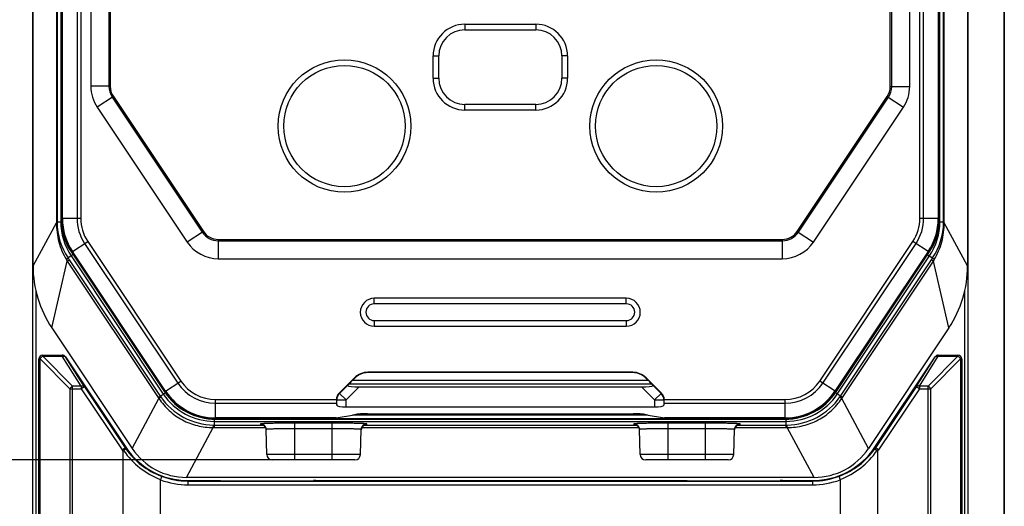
# Model space of a CAD drawing. Header units: millimetres. Extents: x 41 to 356, y 46 to 372.
# Tile 6 of 22: x 69 to 122, y 193 to 219. Entities that reach past the tile are written whole.
import ezdxf
from ezdxf.enums import TextEntityAlignment as Align

# ---------------------------------------------------------------- set-up
doc = ezdxf.new("R2010")
doc.units = ezdxf.units.MM
doc.header["$LTSCALE"] = 23.1
doc.layers.get('0').update_dxf_attribs({"linetype": 'CONTINUOUS'})
doc.layers.add('00_COMPONENTS', color=7, linetype='CONTINUOUS')
doc.layers.add('51__DRAFT_DIMS', color=7, linetype='CONTINUOUS')
doc.styles.get("Standard").update_dxf_attribs({"font": 'simfang.ttf'})
doc.dimstyles.new('DIMSTYLE_1', dxfattribs={"dimtxt": 3, "dimasz": 3, "dimexe": 2.5, "dimexo": 0.5, "dimgap": 0.75, "dimtad": 1, "dimdsep": 46, "dimtxsty": 'STANDARD', "dimblk": '_FILLED', "dimblk1": '_FILLED', "dimblk2": '_FILLED', "dimcen": 0.09, "dimclrt": 3, "dimazin": 2, "dimtp": 0.3, "dimtm": 0.3, "dimtfac": 1, "dimtofl": 0, "dimtmove": 0, "dimatfit": 3, "dimldrblk": '_FILLED', "dimfxl": 1, "dimtolj": 1, "dimarcsym": 0})
doc.dimstyles.new('DIMSTYLE_2', dxfattribs={"dimtxt": 3, "dimasz": 3, "dimexe": 2.5, "dimexo": 0.5, "dimgap": 0.75, "dimtad": 1, "dimdec": 1, "dimdsep": 46, "dimtxsty": 'STANDARD', "dimblk": '_FILLED', "dimblk1": '_FILLED', "dimblk2": '_FILLED', "dimcen": 0.09, "dimclrt": 3, "dimazin": 2, "dimtp": 0.3, "dimtm": 0.3, "dimtfac": 1, "dimtdec": 1, "dimtofl": 0, "dimtmove": 0, "dimatfit": 3, "dimldrblk": '_FILLED', "dimfxl": 1, "dimtolj": 1, "dimarcsym": 0})

# ---------------------------------------------------------------- blocks, each defined once
blk = doc.blocks.new('_FILLED')
at = {"color": 0, "linetype": 'ByBlock'}
blk.add_solid([(0, 0), (-1, 0.167), (-1, -0.167)], dxfattribs=at)
blk = doc.blocks.new('*D2')
at = {"layer": '51__DRAFT_DIMS', "color": 4, "transparency": 16777216}
for p, q in [((71.282, 256.885), (50.342, 256.885)), ((52.842, 256.885), (52.842, 212.885)), ((52.842, 168.885), (52.842, 212.885)), ((71.282, 168.885), (50.342, 168.885))]:
    blk.add_line(p, q, dxfattribs=at)
at = {"layer": '51__DRAFT_DIMS', "color": 4, "transparency": 16777216, "xscale": 3, "yscale": 3, "zscale": 3}
for p, rotation in [((52.842, 256.885), 90), ((52.842, 168.885), 270)]:
    blk.add_blockref('_FILLED', p, dxfattribs=dict(at, rotation=rotation))
at = {"layer": '51__DRAFT_DIMS', "color": 3, "transparency": 16777216}
blk.add_text('88', height=3, rotation=90, dxfattribs=at).set_placement((52.092, 212.885), align=Align.CENTER)
blk = doc.blocks.new('*D5')
at = {"layer": '51__DRAFT_DIMS', "color": 4, "transparency": 16777216}
for p, q in [((71.282, 256.885), (42.773, 256.885)), ((45.273, 256.885), (45.273, 200.751)), ((45.273, 144.618), (45.273, 200.751)), ((101.872, 144.618), (42.773, 144.618))]:
    blk.add_line(p, q, dxfattribs=at)
at = {"layer": '51__DRAFT_DIMS', "color": 4, "transparency": 16777216, "xscale": 3, "yscale": 3, "zscale": 3}
for p, rotation in [((45.273, 256.885), 90), ((45.273, 144.618), 270)]:
    blk.add_blockref('_FILLED', p, dxfattribs=dict(at, rotation=rotation))
at = {"layer": '51__DRAFT_DIMS', "color": 3, "transparency": 16777216}
blk.add_text('112.3', height=3, rotation=90, dxfattribs=at).set_placement((44.523, 200.751), align=Align.CENTER)
blk = doc.blocks.new('*D12')
at = {"layer": '51__DRAFT_DIMS', "color": 4, "transparency": 16777216}
for p, q in [((73.273, 229.485), (58.492, 229.485)), ((60.992, 229.485), (60.992, 212.535)), ((60.992, 195.585), (60.992, 212.535)), ((83.122, 195.585), (58.492, 195.585))]:
    blk.add_line(p, q, dxfattribs=at)
at = {"layer": '51__DRAFT_DIMS', "color": 4, "transparency": 16777216, "xscale": 3, "yscale": 3, "zscale": 3}
for p, rotation in [((60.992, 229.485), 90), ((60.992, 195.585), 270)]:
    blk.add_blockref('_FILLED', p, dxfattribs=dict(at, rotation=rotation))
at = {"layer": '51__DRAFT_DIMS', "color": 3, "transparency": 16777216}
blk.add_text('33.9', height=3, rotation=90, dxfattribs=at).set_placement((60.242, 212.535), align=Align.CENTER)

msp = doc.modelspace()

# ---------------------------------------------------------------- linework, layer by layer
at = {"layer": '00_COMPONENTS', "color": 4}
for p, q in [((69.563, 251.608), (69.563, 174.161)), ((119.681, 174.161), (119.681, 251.608)), ((70.844, 245.525), (70.844, 208.354)), ((70.875, 245.525), (70.875, 208.354)), ((71.076, 245.525), (71.076, 208.354)), ((71.113, 208.543), (71.113, 245.525)), ((71.159, 208.543), (71.159, 245.525)), ((71.944, 245.525), (71.944, 208.543)), ((72.141, 245.525), (72.141, 208.543)), ((73.648, 245.508), (73.648, 215.63)), ((73.722, 245.508), (73.722, 215.63)), ((115.515, 215.606), (115.515, 245.532)), ((115.589, 215.606), (115.589, 245.532)), ((117.103, 208.543), (117.103, 245.525)), ((117.3, 208.543), (117.3, 245.525)), ((118.084, 245.525), (118.084, 208.543)), ((118.131, 245.525), (118.131, 208.543)), ((118.168, 208.354), (118.168, 245.525)), ((118.369, 208.354), (118.369, 245.525)), ((118.4, 208.354), (118.4, 245.525)), ((92.722, 218.945), (92.722, 218.645)), ((96.522, 218.945), (96.522, 218.645)), ((91.022, 217.245), (91.322, 217.245)), ((98.222, 217.245), (97.922, 217.245)), ((91.022, 216.045), (91.322, 216.045)), ((98.222, 216.045), (97.922, 216.045)), ((73.722, 215.63), (72.683, 215.63)), ((115.515, 215.606), (116.553, 215.606)), ((73.891, 215.073), (73.027, 214.497)), ((73.829, 215.032), (78.653, 207.799)), ((73.891, 215.073), (78.715, 207.84)), ((110.529, 207.84), (115.353, 215.073)), ((110.591, 207.799), (115.415, 215.032)), ((115.353, 215.073), (116.217, 214.497)), ((92.722, 214.345), (92.722, 214.645)), ((96.522, 214.345), (96.522, 214.645)), ((71.089, 208.543), (72.141, 208.543)), ((117.103, 208.543), (118.154, 208.543)), ((69.587, 205.991), (70.844, 208.303)), ((70.844, 208.354), (71.095, 208.354)), ((78.715, 207.84), (77.851, 207.264)), ((110.529, 207.84), (111.393, 207.264)), ((118.149, 208.354), (118.4, 208.354)), ((119.657, 205.991), (118.4, 208.303)), ((71.641, 206.721), (72.516, 207.305)), ((72.516, 207.305), (77.51, 199.817)), ((79.514, 207.412), (79.514, 206.373)), ((79.514, 207.412), (109.729, 207.412)), ((79.514, 207.337), (109.729, 207.337)), ((109.729, 207.412), (109.729, 206.373)), ((111.734, 199.817), (116.728, 207.305)), ((117.603, 206.721), (116.728, 207.305)), ((72.352, 207.196), (77.346, 199.707)), ((111.898, 199.707), (116.892, 207.196)), ((70.595, 202.662), (71.423, 206.25)), ((71.423, 206.25), (71.529, 206.321)), ((71.423, 206.25), (76.298, 198.941)), ((71.728, 206.591), (71.465, 206.415)), ((71.465, 206.415), (71.529, 206.321)), ((71.529, 206.321), (76.403, 199.011)), ((71.63, 206.525), (76.568, 199.121)), ((76.655, 199.246), (71.661, 206.734)), ((76.693, 199.272), (71.699, 206.76)), ((117.545, 206.76), (112.551, 199.272)), ((117.583, 206.734), (112.589, 199.246)), ((112.676, 199.121), (117.614, 206.525)), ((112.84, 199.011), (117.715, 206.321)), ((112.946, 198.941), (117.821, 206.25)), ((117.516, 206.591), (117.778, 206.415)), ((117.715, 206.321), (117.778, 206.415)), ((117.821, 206.25), (117.715, 206.321)), ((118.649, 202.662), (117.821, 206.25)), ((69.731, 204.687), (69.731, 174.161)), ((119.513, 174.161), (119.513, 204.687)), ((87.872, 203.955), (87.872, 204.255)), ((101.372, 203.955), (101.372, 204.255)), ((101.372, 203.955), (87.872, 203.955)), ((87.872, 203.055), (87.872, 202.755)), ((87.872, 203.055), (101.372, 203.055)), ((101.372, 203.055), (101.372, 202.755)), ((69.905, 201.002), (69.963, 201.002)), ((69.963, 174.194), (69.963, 201.002)), ((71.563, 199.402), (69.963, 201.002)), ((70.105, 201.143), (70.105, 201.202)), ((71.705, 199.543), (70.105, 201.143)), ((70.105, 201.143), (71.157, 201.143)), ((71.157, 201.202), (71.157, 201.143)), ((72.174, 199.543), (71.157, 201.143)), ((71.324, 201.113), (71.324, 201.113)), ((72.34, 199.513), (71.324, 201.113)), ((116.903, 199.513), (117.92, 201.113)), ((117.07, 199.543), (118.087, 201.143)), ((117.539, 199.543), (119.139, 201.143)), ((117.681, 199.402), (119.281, 201.002)), ((117.92, 201.113), (117.92, 201.113)), ((118.087, 201.143), (118.087, 201.202)), ((118.087, 201.143), (119.139, 201.143)), ((119.139, 201.202), (119.139, 201.143)), ((119.281, 201.002), (119.339, 201.002)), ((119.281, 201.002), (119.281, 174.194)), ((86.816, 199.994), (86.823, 199.976)), ((87.522, 200.287), (87.53, 200.269)), ((101.721, 200.287), (101.714, 200.269)), ((102.428, 199.994), (102.421, 199.976)), ((71.563, 199.402), (71.563, 174.678)), ((71.563, 199.402), (72.174, 199.402)), ((71.705, 174.678), (71.705, 199.543)), ((72.174, 199.543), (71.705, 199.543)), ((72.174, 199.543), (72.174, 199.402)), ((72.34, 199.513), (72.174, 199.402)), ((72.174, 199.402), (74.356, 196.13)), ((72.34, 199.513), (74.523, 196.241)), ((76.635, 199.233), (77.51, 199.817)), ((86.006, 199.156), (86.47, 199.621)), ((86.359, 198.803), (87.058, 199.502)), ((86.52, 199.672), (102.724, 199.672)), ((86.718, 199.871), (102.526, 199.871)), ((102.186, 199.502), (102.885, 198.803)), ((102.774, 199.621), (103.238, 199.156)), ((112.609, 199.233), (111.734, 199.817)), ((116.903, 199.513), (114.721, 196.241)), ((117.07, 199.402), (114.887, 196.13)), ((117.07, 199.402), (116.903, 199.513)), ((117.539, 199.543), (117.07, 199.543)), ((117.07, 199.543), (117.07, 199.402)), ((117.07, 199.402), (117.681, 199.402)), ((117.539, 174.678), (117.539, 199.543)), ((117.681, 174.678), (117.681, 199.402)), ((74.9, 196.207), (76.334, 198.887)), ((76.298, 198.941), (76.667, 199.187)), ((85.986, 199.165), (86.006, 199.156)), ((86.359, 198.803), (86.006, 199.156)), ((103.238, 199.156), (102.885, 198.803)), ((103.258, 199.165), (103.238, 199.156)), ((112.946, 198.941), (112.577, 199.187)), ((114.344, 196.207), (112.91, 198.887)), ((79.366, 197.772), (79.366, 198.824)), ((79.366, 198.824), (85.839, 198.824)), ((79.366, 198.627), (85.844, 198.627)), ((85.839, 198.811), (85.859, 198.803)), ((85.859, 198.521), (85.859, 198.803)), ((85.859, 198.803), (86.359, 198.803)), ((86.359, 198.435), (86.359, 198.803)), ((102.885, 198.803), (103.385, 198.803)), ((102.885, 198.803), (102.885, 198.435)), ((103.405, 198.811), (103.385, 198.803)), ((103.385, 198.803), (103.385, 198.521)), ((103.4, 198.627), (109.878, 198.627)), ((103.405, 198.824), (109.878, 198.824)), ((109.878, 197.772), (109.878, 198.824)), ((85.832, 197.842), (79.366, 197.842)), ((102.542, 197.995), (86.702, 197.995)), ((109.878, 197.842), (103.412, 197.842)), ((77.811, 194.65), (79.246, 197.329)), ((79.31, 197.329), (79.31, 197.773)), ((79.31, 197.654), (109.934, 197.654)), ((79.31, 197.456), (81.906, 197.456)), ((79.31, 197.329), (82.043, 197.329)), ((109.878, 197.795), (79.366, 197.795)), ((81.779, 197.511), (81.78, 197.485)), ((83.622, 195.585), (83.622, 197.559)), ((85.622, 197.559), (83.622, 197.559)), ((85.622, 195.585), (85.622, 197.559)), ((87.201, 197.329), (102.043, 197.329)), ((87.338, 197.456), (101.906, 197.456)), ((87.379, 197.471), (87.38, 197.471)), ((87.464, 197.485), (87.465, 197.511)), ((101.779, 197.511), (101.78, 197.485)), ((105.622, 197.559), (103.622, 197.559)), ((103.622, 195.585), (103.622, 197.559)), ((105.622, 195.585), (105.622, 197.559)), ((107.201, 197.329), (109.934, 197.329)), ((107.338, 197.456), (109.934, 197.456)), ((107.379, 197.471), (107.38, 197.471)), ((107.464, 197.485), (107.465, 197.511)), ((109.934, 197.329), (109.934, 197.773)), ((111.432, 194.65), (109.998, 197.329)), ((85.622, 197.26), (83.622, 197.26)), ((105.622, 197.26), (103.622, 197.26)), ((74.356, 196.13), (74.558, 196.264)), ((114.887, 196.13), (114.686, 196.264)), ((85.622, 195.885), (83.622, 195.885)), ((105.622, 195.885), (103.622, 195.885)), ((77.89, 194.482), (77.89, 194.255)), ((77.89, 194.455), (111.354, 194.455)), ((77.89, 194.255), (111.354, 194.255)), ((79.505, 194.482), (79.502, 194.482)), ((79.633, 194.478), (79.634, 194.478)), ((80.605, 194.474), (80.606, 194.474)), ((83.638, 194.474), (83.638, 194.474)), ((84.61, 194.478), (84.611, 194.478)), ((84.742, 194.482), (84.738, 194.482)), ((104.505, 194.482), (104.502, 194.482)), ((104.633, 194.478), (104.634, 194.478)), ((105.605, 194.474), (105.606, 194.474)), ((108.638, 194.474), (108.638, 194.474)), ((109.61, 194.478), (109.611, 194.478)), ((109.742, 194.482), (109.738, 194.482)), ((111.354, 194.482), (111.354, 194.255))]:
    msp.add_line(p, q, dxfattribs=at)
at = {"layer": '00_COMPONENTS', "color": 7}
for p, q in [((69.587, 205.991), (69.587, 251.429)), ((119.657, 251.429), (119.657, 205.991)), ((121.604, 250.794), (121.604, 174.975)), ((121.618, 174.975), (121.618, 250.794)), ((121.622, 250.885), (121.622, 174.885)), ((71.089, 245.525), (71.089, 208.543)), ((71.156, 208.543), (71.156, 245.525)), ((72.683, 245.508), (72.683, 215.63)), ((116.553, 215.606), (116.553, 245.532)), ((118.087, 245.525), (118.087, 208.543)), ((118.155, 208.543), (118.155, 245.525)), ((92.722, 218.945), (96.522, 218.945)), ((92.722, 218.645), (96.522, 218.645)), ((91.022, 216.045), (91.022, 217.245)), ((91.322, 216.045), (91.322, 217.245)), ((97.922, 217.245), (97.922, 216.045)), ((98.222, 217.245), (98.222, 216.045)), ((73.027, 214.497), (77.851, 207.264)), ((96.522, 214.645), (92.722, 214.645)), ((96.522, 214.345), (92.722, 214.345)), ((111.393, 207.264), (116.217, 214.497)), ((71.641, 206.721), (76.635, 199.233)), ((76.691, 199.27), (71.697, 206.759)), ((79.514, 206.373), (109.729, 206.373)), ((117.547, 206.759), (112.553, 199.27)), ((112.609, 199.233), (117.603, 206.721)), ((101.372, 204.255), (87.872, 204.255)), ((70.595, 202.662), (74.9, 196.207)), ((87.872, 202.755), (101.372, 202.755)), ((118.649, 202.662), (114.344, 196.207)), ((69.905, 174.194), (69.905, 201.002)), ((70.105, 201.202), (71.157, 201.202)), ((71.324, 201.113), (74.558, 196.264)), ((114.686, 196.264), (117.92, 201.113)), ((118.087, 201.202), (119.139, 201.202)), ((119.339, 201.002), (119.339, 174.194)), ((86.816, 199.994), (85.986, 199.165)), ((86.613, 199.766), (86.823, 199.976)), ((101.721, 200.287), (87.522, 200.287)), ((101.714, 200.269), (87.53, 200.269)), ((102.631, 199.766), (102.421, 199.976)), ((103.258, 199.165), (102.428, 199.994)), ((87.058, 199.502), (102.186, 199.502)), ((85.844, 198.627), (85.859, 198.521)), ((86.359, 198.435), (102.885, 198.435)), ((103.4, 198.627), (103.385, 198.521)), ((85.797, 197.839), (79.366, 197.839)), ((85.832, 197.842), (86.804, 198.013)), ((87.511, 198.065), (101.733, 198.065)), ((102.44, 198.013), (103.412, 197.842)), ((109.878, 197.839), (103.447, 197.839)), ((79.366, 197.772), (109.878, 197.772)), ((82.114, 195.877), (82.079, 197.219)), ((82.079, 197.207), (82.08, 197.193)), ((87.13, 195.877), (87.165, 197.219)), ((87.164, 197.193), (87.165, 197.207)), ((102.114, 195.877), (102.079, 197.219)), ((102.079, 197.207), (102.08, 197.193)), ((107.13, 195.877), (107.165, 197.219)), ((107.164, 197.193), (107.165, 197.207)), ((74.422, 178.421), (74.422, 196.035)), ((114.822, 196.035), (114.822, 178.421)), ((86.83, 195.585), (82.414, 195.585)), ((106.83, 195.585), (102.414, 195.585)), ((111.432, 194.65), (77.811, 194.65)), ((76.422, 178.421), (76.422, 194.518)), ((77.89, 194.482), (79.502, 194.482)), ((79.502, 194.482), (79.505, 194.482)), ((79.633, 194.478), (79.629, 194.478)), ((79.629, 194.478), (79.634, 194.478)), ((79.633, 194.478), (80.606, 194.474)), ((80.605, 194.474), (80.606, 194.474)), ((80.606, 194.474), (83.638, 194.474)), ((83.638, 194.474), (84.611, 194.478)), ((83.638, 194.474), (83.638, 194.474)), ((84.615, 194.478), (84.61, 194.478)), ((84.615, 194.478), (84.611, 194.478)), ((84.742, 194.482), (84.738, 194.482)), ((84.742, 194.482), (104.502, 194.482)), ((104.502, 194.482), (104.505, 194.482)), ((104.633, 194.478), (104.629, 194.478)), ((104.629, 194.478), (104.634, 194.478)), ((104.633, 194.478), (105.606, 194.474)), ((105.605, 194.474), (105.606, 194.474)), ((105.606, 194.474), (108.638, 194.474)), ((108.638, 194.474), (109.611, 194.478)), ((108.638, 194.474), (108.638, 194.474)), ((109.615, 194.478), (109.61, 194.478)), ((109.615, 194.478), (109.611, 194.478)), ((109.742, 194.482), (109.738, 194.482)), ((109.742, 194.482), (111.354, 194.482)), ((112.822, 194.518), (112.822, 178.421))]:
    msp.add_line(p, q, dxfattribs=at)
for points in [[(81.852, 197.474), (81.851, 197.474), (81.852, 197.474), (81.852, 197.474), (81.852, 197.473), (81.853, 197.473), (81.855, 197.473), (81.856, 197.473), (81.858, 197.472), (81.86, 197.472), (81.863, 197.471), (81.865, 197.47), (81.869, 197.47), (81.872, 197.469), (81.876, 197.467), (81.88, 197.466), (81.885, 197.464), (81.889, 197.463), (81.894, 197.461), (81.9, 197.459), (81.905, 197.456), (81.911, 197.454), (81.917, 197.451), (81.923, 197.448), (81.929, 197.444), (81.936, 197.44), (81.943, 197.436), (81.95, 197.431), (81.958, 197.426), (81.965, 197.42), (81.973, 197.414), (81.981, 197.407), (81.988, 197.4), (81.996, 197.393), (82.003, 197.385), (82.01, 197.377), (82.017, 197.368), (82.024, 197.359), (82.03, 197.35), (82.037, 197.34), (82.043, 197.33), (82.048, 197.319), (82.053, 197.308), (82.058, 197.296), (82.063, 197.285), (82.067, 197.272), (82.07, 197.26), (82.073, 197.247), (82.076, 197.234), (82.078, 197.22), (82.079, 197.207)], [(87.165, 197.207), (87.166, 197.221), (87.168, 197.234), (87.171, 197.247), (87.174, 197.26), (87.177, 197.273), (87.181, 197.285), (87.186, 197.297), (87.191, 197.309), (87.196, 197.32), (87.202, 197.33), (87.208, 197.341), (87.214, 197.351), (87.221, 197.36), (87.228, 197.369), (87.235, 197.378), (87.242, 197.386), (87.249, 197.394), (87.257, 197.401), (87.264, 197.408), (87.272, 197.415), (87.28, 197.421), (87.287, 197.427), (87.294, 197.432), (87.302, 197.436), (87.309, 197.441), (87.315, 197.445), (87.322, 197.448), (87.328, 197.451), (87.334, 197.454), (87.34, 197.457), (87.345, 197.459), (87.35, 197.461), (87.355, 197.463), (87.36, 197.465), (87.365, 197.466), (87.369, 197.468), (87.373, 197.469), (87.376, 197.47), (87.379, 197.471), (87.382, 197.471), (87.384, 197.472), (87.386, 197.472), (87.388, 197.473), (87.39, 197.473), (87.391, 197.473), (87.392, 197.473), (87.392, 197.474), (87.392, 197.474)], [(101.852, 197.474), (101.851, 197.474), (101.852, 197.474), (101.852, 197.474), (101.852, 197.473), (101.853, 197.473), (101.855, 197.473), (101.856, 197.473), (101.858, 197.472), (101.86, 197.472), (101.863, 197.471), (101.865, 197.47), (101.869, 197.47), (101.872, 197.469), (101.876, 197.467), (101.88, 197.466), (101.885, 197.464), (101.889, 197.463), (101.894, 197.461), (101.9, 197.459), (101.905, 197.456), (101.911, 197.454), (101.917, 197.451), (101.923, 197.448), (101.929, 197.444), (101.936, 197.44), (101.943, 197.436), (101.95, 197.431), (101.958, 197.426), (101.965, 197.42), (101.973, 197.414), (101.981, 197.407), (101.988, 197.4), (101.996, 197.393), (102.003, 197.385), (102.01, 197.377), (102.017, 197.368), (102.024, 197.359), (102.03, 197.35), (102.037, 197.34), (102.043, 197.33), (102.048, 197.319), (102.053, 197.308), (102.058, 197.296), (102.063, 197.285), (102.067, 197.272), (102.07, 197.26), (102.073, 197.247), (102.076, 197.234), (102.078, 197.22), (102.079, 197.207)], [(107.165, 197.207), (107.166, 197.221), (107.168, 197.234), (107.171, 197.247), (107.174, 197.26), (107.177, 197.273), (107.181, 197.285), (107.186, 197.297), (107.191, 197.309), (107.196, 197.32), (107.202, 197.33), (107.208, 197.341), (107.214, 197.351), (107.221, 197.36), (107.228, 197.369), (107.235, 197.378), (107.242, 197.386), (107.249, 197.394), (107.257, 197.401), (107.264, 197.408), (107.272, 197.415), (107.28, 197.421), (107.287, 197.427), (107.294, 197.432), (107.302, 197.436), (107.309, 197.441), (107.315, 197.445), (107.322, 197.448), (107.328, 197.451), (107.334, 197.454), (107.34, 197.457), (107.345, 197.459), (107.35, 197.461), (107.355, 197.463), (107.36, 197.465), (107.365, 197.466), (107.369, 197.468), (107.373, 197.469), (107.376, 197.47), (107.379, 197.471), (107.382, 197.471), (107.384, 197.472), (107.386, 197.472), (107.388, 197.473), (107.39, 197.473), (107.391, 197.473), (107.392, 197.473), (107.392, 197.474), (107.392, 197.474)]]:
    msp.add_lwpolyline(points, dxfattribs=at)
for centre, radius in [((86.272, 213.485), 3.55), ((102.972, 213.485), 3.55), ((86.272, 213.485), 3.25), ((102.972, 213.485), 3.25)]:
    msp.add_circle(centre, radius, dxfattribs=at)
for centre, radius, start, end in [((92.722, 217.245), 1.7, 90, 180), ((96.522, 217.245), 1.7, 0, 90), ((92.722, 217.245), 1.4, 90, 180), ((96.522, 217.245), 1.4, 0, 90), ((92.722, 216.045), 1.7, 180, 270), ((92.722, 216.045), 1.4, 180, 270), ((96.522, 216.045), 1.7, 270, 360), ((96.522, 216.045), 1.4, 270, 360), ((74.727, 215.63), 2.044, 180, 213.7), ((114.553, 215.606), 2, 326.3, 360), ((74.372, 208.543), 3.283, 180, 213.7), ((74.372, 208.543), 3.216, 180, 213.7), ((114.872, 208.543), 3.216, 326.3, 360), ((114.872, 208.543), 3.283, 326.3, 360), ((79.514, 208.373), 2, 213.7, 270), ((109.729, 208.373), 2, 270, 326.3), ((75.586, 205.991), 5.999, 179.9999, 213.7001), ((113.658, 205.991), 5.999, 326.2999, 0.0001), ((87.872, 203.505), 0.75, 90, 270), ((101.372, 203.505), 0.75, 270, 90), ((70.105, 201.002), 0.2, 90, 180), ((71.157, 201.002), 0.2, 33.7049, 90), ((118.087, 201.002), 0.2, 90, 146.2951), ((119.139, 201.002), 0.2, 0, 90), ((79.366, 201.054), 3.283, 213.7, 270), ((79.366, 201.054), 3.216, 213.7, 270), ((109.878, 201.054), 3.216, 270, 326.3), ((109.878, 201.054), 3.283, 270, 326.3), ((86.309, 198.812), 0.469, 178.5705, 180.0939), ((102.935, 198.812), 0.469, 359.9061, 1.4295), ((77.89, 198.487), 4.005, 213.7049, 270), ((111.354, 198.487), 4.005, 270, 326.2951), ((77.811, 198.149), 3.499, 213.6994, 270.0006), ((82.414, 195.885), 0.3, 181.5005, 270), ((86.83, 195.885), 0.3, 270, 358.4995), ((102.414, 195.885), 0.3, 181.5005, 270), ((106.83, 195.885), 0.3, 270, 358.4995), ((111.432, 198.149), 3.499, 269.9994, 326.3006)]:
    msp.add_arc(centre, radius, start, end, dxfattribs=at)
at = {"layer": '00_COMPONENTS', "color": 4}
for centre, radius, start, end in [((74.727, 215.63), 1.079, 180, 213.7), ((74.727, 215.63), 1.005, 180, 213.7), ((114.553, 215.606), 0.961, 326.3, 360), ((114.553, 215.606), 1.036, 326.3, 360), ((74.372, 208.543), 3.259, 180, 213.7), ((74.372, 208.543), 3.212, 180, 213.7), ((74.372, 208.543), 2.428, 180, 213.7), ((74.372, 208.543), 2.231, 180, 213.7), ((114.872, 208.543), 2.231, 326.3, 360), ((114.872, 208.543), 2.428, 326.3, 360), ((114.872, 208.543), 3.212, 326.3, 360), ((114.872, 208.543), 3.259, 326.3, 360), ((74.882, 208.354), 4.039, 180, 180.7264), ((73.927, 208.354), 3.052, 180, 180.7475), ((74.371, 208.36), 3.496, 180.7484, 213.7919), ((74.372, 208.354), 3.296, 180, 213.7), ((79.514, 208.373), 0.961, 213.7, 270), ((109.729, 208.373), 0.961, 270, 326.3), ((114.872, 208.354), 3.296, 326.3, 360), ((114.873, 208.36), 3.496, 326.2081, 359.2516), ((115.317, 208.354), 3.052, 359.2525, 360), ((114.362, 208.354), 4.039, 359.2736, 360), ((79.514, 208.373), 1.036, 213.7, 270), ((109.729, 208.373), 1.036, 270, 326.3), ((58.27, 198.431), 15.302, 30.7325, 31.0779), ((130.974, 198.431), 15.302, 148.9221, 149.2675), ((87.872, 203.505), 0.45, 90, 270), ((101.372, 203.505), 0.45, 270, 90), ((79.366, 201.054), 2.428, 213.7, 270), ((79.366, 201.054), 2.231, 213.7, 270), ((109.878, 201.054), 2.231, 270, 326.3), ((109.878, 201.054), 2.428, 270, 326.3), ((79.861, 201.317), 4.283, 213.7, 214.5606), ((79.137, 200.835), 3.286, 213.7, 214.5721), ((79.313, 200.956), 3.5, 214.5711, 269.1289), ((79.31, 200.95), 3.296, 213.7, 270), ((79.366, 201.054), 3.259, 213.7, 270), ((79.366, 201.054), 3.212, 213.7, 270), ((86.359, 198.803), 0.5, 135.0169, 179.9831), ((102.885, 198.803), 0.5, 0.0169, 44.9831), ((109.878, 201.054), 3.212, 270, 326.3), ((109.878, 201.054), 3.259, 270, 326.3), ((109.934, 200.95), 3.296, 270, 326.3), ((109.931, 200.956), 3.5, 270.8711, 325.4289), ((110.106, 200.835), 3.286, 325.4279, 326.3), ((109.383, 201.317), 4.283, 325.4394, 326.3), ((79.31, 201.612), 4.283, 269.1394, 270), ((79.31, 200.742), 3.286, 269.1279, 270), ((81.779, 197.211), 0.3, 1.5108, 90.0112), ((81.78, 197.183), 0.302, 73.9544, 89.9622), ((81.989, 198.983), 1.517, 264.4845, 265.2907), ((81.78, 197.185), 0.3, 21.892, 73.9193), ((81.778, 197.185), 0.302, 4.1896, 21.8339), ((87.465, 197.211), 0.3, 89.9888, 178.4892), ((87.464, 197.185), 0.3, 89.9893, 175.807), ((101.779, 197.211), 0.3, 1.5108, 90.0112), ((101.78, 197.183), 0.302, 73.9544, 89.9622), ((101.989, 198.983), 1.517, 264.4845, 265.2907), ((101.78, 197.185), 0.3, 21.892, 73.9193), ((101.778, 197.185), 0.302, 4.1896, 21.8339), ((107.465, 197.211), 0.3, 89.9888, 178.4892), ((107.464, 197.185), 0.3, 89.9893, 175.807), ((109.934, 200.742), 3.286, 270, 270.8721), ((109.934, 201.612), 4.283, 270, 270.8606), ((81.78, 197.185), 0.3, 1.5016, 4.1382), ((87.464, 197.185), 0.3, 175.8137, 178.4984), ((101.78, 197.185), 0.3, 1.5016, 4.1382), ((107.464, 197.185), 0.3, 175.8137, 178.4984), ((77.89, 198.487), 4.047, 213.7049, 214.574), ((111.354, 198.487), 4.047, 325.426, 326.2951), ((77.89, 198.487), 4.247, 213.7049, 215.2658), ((77.914, 198.487), 4.22, 214.6108, 249.3437), ((77.857, 198.487), 4.02, 214.844, 249.723), ((111.387, 198.487), 4.02, 290.277, 325.156), ((111.33, 198.487), 4.22, 290.6563, 325.3891), ((111.354, 198.487), 4.247, 324.7342, 326.2951), ((77.89, 198.487), 4.032, 249.2798, 270), ((111.354, 198.487), 4.032, 270, 290.7202), ((77.89, 198.487), 4.231, 249.7042, 270), ((111.354, 198.487), 4.231, 270, 290.2958)]:
    msp.add_arc(centre, radius, start, end, dxfattribs=at)
at = {"layer": '00_COMPONENTS', "color": 7}
for centre, major_axis, ratio, start_param, end_param in [((87.523, 199.287), (-0.383, 0.924), 0.999599, -0.392557, 0.392557), ((87.53, 199.269), (0.383, -0.924), 0.999599, 2.749036, 3.53415), ((101.714, 199.269), (-0.383, -0.924), 0.999599, 2.749036, 3.53415), ((101.721, 199.287), (0.383, 0.924), 0.999599, -0.392557, 0.392557), ((87.146, 199.59), (0.713, 0.011), 0.122744, -3.034909, -1.696746), ((86.621, 199.766), (0.2, 0.2), 0.01851, 1.589317, 2.406116), ((102.098, 199.59), (0.713, -0.011), 0.122744, -1.444847, -0.106684), ((102.623, 199.766), (0.2, -0.2), 0.01851, 0.735476, 1.552276), ((86.339, 198.811), (0.462, -0.191), 0.999599, 2.749036, 3.509203), ((102.905, 198.811), (0.462, 0.191), 0.999599, -0.367611, 0.392557), ((85.844, 198.824), (0, 0.2), 0.026186, -4.649964, -3.316126), ((86.359, 198.523), (0.5, 0), 0.176327, -3.115413, -1.570796), ((102.885, 198.523), (0.5, 0), 0.176327, -1.570796, -0.02618), ((103.399, 198.824), (0, 0.2), 0.026186, -2.96706, -1.633221), ((85.797, 198.039), (0.2, 0), 1, -1.570796, -1.396263), ((87.511, 197.889), (1, 0), 0.176327, 1.570796, 2.356194), ((101.733, 197.889), (1, 0), 0.176327, 0.785398, 1.570796), ((103.447, 198.039), (0, 0.2), 1, -3.316126, -3.141593)]:
    msp.add_ellipse(centre, major_axis=major_axis, ratio=ratio, start_param=start_param, end_param=end_param, dxfattribs=at)
at = {"layer": '00_COMPONENTS', "color": 4}
for points, knots in [([(70.844, 208.303), (70.842, 208.13), (70.861, 207.785), (70.96, 207.276), (71.129, 206.785), (71.286, 206.477), (71.375, 206.329)], [0, 0, 0, 0, 0.24993, 0.499894, 0.749914, 1, 1, 1, 1]), ([(70.844, 208.303), (70.848, 208.304), (70.856, 208.305), (70.865, 208.308), (70.871, 208.311), (70.875, 208.313), (70.875, 208.314)], [0, 0, 0, 0, 0.381621, 0.673252, 0.876663, 1, 1, 1, 1]), ([(117.868, 206.329), (117.957, 206.477), (118.115, 206.785), (118.284, 207.276), (118.383, 207.785), (118.402, 208.13), (118.4, 208.303)], [0, 0, 0, 0, 0.250082, 0.500101, 0.750066, 1, 1, 1, 1]), ([(118.4, 208.303), (118.396, 208.304), (118.388, 208.305), (118.379, 208.308), (118.372, 208.311), (118.369, 208.313), (118.369, 208.314)], [0, 0, 0, 0, 0.381621, 0.673252, 0.876663, 1, 1, 1, 1]), ([(71.375, 206.329), (71.389, 206.34), (71.407, 206.355), (71.43, 206.375), (71.442, 206.386), (71.452, 206.396), (71.46, 206.404), (71.464, 206.41), (71.466, 206.414), (71.465, 206.415)], [0, 0, 0, 0, 0.406399, 0.571193, 0.709664, 0.821495, 0.906607, 0.965388, 1, 1, 1, 1]), ([(117.868, 206.329), (117.855, 206.34), (117.837, 206.355), (117.814, 206.375), (117.801, 206.386), (117.792, 206.396), (117.784, 206.404), (117.78, 206.41), (117.778, 206.414), (117.778, 206.415)], [0, 0, 0, 0, 0.406399, 0.571193, 0.709664, 0.821495, 0.906607, 0.965388, 1, 1, 1, 1]), ([(69.963, 201.002), (69.971, 201.016), (69.989, 201.045), (70.022, 201.084), (70.061, 201.118), (70.09, 201.136), (70.105, 201.143)], [0, 0, 0, 0, 0.244386, 0.500099, 0.755764, 1, 1, 1, 1]), ([(71.157, 201.143), (71.174, 201.148), (71.207, 201.156), (71.255, 201.155), (71.296, 201.141), (71.316, 201.123), (71.324, 201.113)], [0, 0, 0, 0, 0.293493, 0.557622, 0.79013, 1, 1, 1, 1]), ([(117.92, 201.113), (117.928, 201.123), (117.948, 201.141), (117.989, 201.155), (118.037, 201.156), (118.07, 201.148), (118.087, 201.143)], [0, 0, 0, 0, 0.209832, 0.442355, 0.706512, 1, 1, 1, 1]), ([(119.139, 201.143), (119.154, 201.136), (119.183, 201.118), (119.222, 201.084), (119.255, 201.045), (119.273, 201.016), (119.281, 201.002)], [0, 0, 0, 0, 0.244297, 0.5, 0.755703, 1, 1, 1, 1]), ([(71.705, 199.543), (71.69, 199.536), (71.661, 199.518), (71.622, 199.484), (71.589, 199.445), (71.571, 199.416), (71.563, 199.402)], [0, 0, 0, 0, 0.244297, 0.5, 0.755703, 1, 1, 1, 1]), ([(72.174, 199.543), (72.191, 199.548), (72.224, 199.556), (72.272, 199.555), (72.313, 199.541), (72.333, 199.523), (72.34, 199.513)], [0, 0, 0, 0, 0.293488, 0.557645, 0.790168, 1, 1, 1, 1]), ([(117.07, 199.543), (117.053, 199.548), (117.02, 199.556), (116.972, 199.555), (116.931, 199.541), (116.911, 199.523), (116.903, 199.513)], [0, 0, 0, 0, 0.293488, 0.557645, 0.790168, 1, 1, 1, 1]), ([(117.681, 199.402), (117.673, 199.416), (117.655, 199.445), (117.622, 199.484), (117.583, 199.518), (117.554, 199.536), (117.539, 199.543)], [0, 0, 0, 0, 0.244297, 0.5, 0.755703, 1, 1, 1, 1]), ([(76.334, 198.887), (76.341, 198.893), (76.355, 198.904), (76.375, 198.919), (76.391, 198.932), (76.405, 198.944), (76.416, 198.953), (76.424, 198.96), (76.429, 198.965), (76.431, 198.968), (76.431, 198.969), (76.432, 198.97)], [0, 0, 0, 0, 0.21851, 0.411376, 0.577836, 0.717336, 0.829424, 0.913776, 0.970334, 0.988372, 1, 1, 1, 1]), ([(76.334, 198.887), (76.412, 198.767), (76.583, 198.536), (76.882, 198.224), (77.217, 197.952), (77.584, 197.725), (77.977, 197.546), (78.389, 197.417), (78.815, 197.342), (79.102, 197.328), (79.246, 197.329)], [0, 0, 0, 0, 0.124987, 0.249984, 0.374989, 0.499998, 0.625006, 0.750011, 0.87501, 1, 1, 1, 1]), ([(109.998, 197.329), (110.142, 197.328), (110.429, 197.342), (110.854, 197.417), (111.267, 197.546), (111.659, 197.725), (112.026, 197.952), (112.362, 198.224), (112.661, 198.536), (112.832, 198.767), (112.91, 198.887)], [0, 0, 0, 0, 0.124987, 0.249984, 0.374989, 0.499998, 0.625006, 0.750011, 0.87501, 1, 1, 1, 1]), ([(112.91, 198.887), (112.903, 198.893), (112.889, 198.904), (112.869, 198.919), (112.853, 198.932), (112.839, 198.944), (112.828, 198.953), (112.82, 198.96), (112.815, 198.965), (112.813, 198.968), (112.812, 198.969), (112.812, 198.97)], [0, 0, 0, 0, 0.21851, 0.411376, 0.577836, 0.717336, 0.829424, 0.913776, 0.970334, 0.988372, 1, 1, 1, 1]), ([(79.246, 197.329), (79.246, 197.339), (79.247, 197.356), (79.249, 197.381), (79.251, 197.402), (79.253, 197.42), (79.255, 197.434), (79.256, 197.445), (79.258, 197.452), (79.259, 197.455), (79.26, 197.456), (79.26, 197.456)], [0, 0, 0, 0, 0.21851, 0.411376, 0.577836, 0.717336, 0.829424, 0.913776, 0.970334, 0.988372, 1, 1, 1, 1]), ([(83.622, 197.559), (83.502, 197.559), (83.267, 197.559), (82.977, 197.557), (82.756, 197.554), (82.601, 197.551), (82.456, 197.549), (82.323, 197.545), (82.202, 197.542), (82.094, 197.538), (82.002, 197.534), (81.934, 197.531), (81.888, 197.528), (81.86, 197.525), (81.836, 197.523), (81.816, 197.521), (81.8, 197.519), (81.79, 197.517), (81.784, 197.515), (81.781, 197.514), (81.779, 197.512), (81.779, 197.511)], [0, 0, 0, 0, 0.194867, 0.382236, 0.470861, 0.554954, 0.633684, 0.70631, 0.77217, 0.830597, 0.880999, 0.922924, 0.940596, 0.956017, 0.969143, 0.979938, 0.988384, 0.994479, 0.996656, 0.998268, 1, 1, 1, 1]), ([(81.78, 197.485), (81.78, 197.484), (81.781, 197.483), (81.787, 197.481), (81.798, 197.478), (81.818, 197.475), (81.834, 197.473), (81.844, 197.472)], [0, 0, 0, 0, 0.028769, 0.080539, 0.268986, 0.575395, 1, 1, 1, 1]), ([(87.465, 197.511), (87.465, 197.512), (87.462, 197.514), (87.46, 197.515), (87.454, 197.517), (87.444, 197.519), (87.428, 197.521), (87.408, 197.523), (87.384, 197.525), (87.356, 197.528), (87.31, 197.531), (87.242, 197.534), (87.15, 197.538), (87.042, 197.542), (86.921, 197.545), (86.788, 197.549), (86.643, 197.551), (86.488, 197.554), (86.267, 197.557), (85.977, 197.559), (85.742, 197.559), (85.622, 197.559)], [0, 0, 0, 0, 0.001732, 0.003344, 0.005521, 0.011616, 0.020061, 0.030857, 0.043982, 0.059403, 0.077076, 0.119, 0.169402, 0.227828, 0.293689, 0.366314, 0.445044, 0.529137, 0.617762, 0.805131, 1, 1, 1, 1]), ([(87.38, 197.471), (87.393, 197.472), (87.413, 197.474), (87.437, 197.477), (87.451, 197.479), (87.458, 197.481), (87.462, 197.483), (87.464, 197.484), (87.464, 197.485)], [0, 0, 0, 0, 0.426449, 0.734222, 0.843328, 0.922813, 0.973593, 1, 1, 1, 1]), ([(103.622, 197.559), (103.502, 197.559), (103.267, 197.559), (102.977, 197.557), (102.756, 197.554), (102.601, 197.551), (102.456, 197.549), (102.323, 197.545), (102.202, 197.542), (102.094, 197.538), (102.002, 197.534), (101.934, 197.531), (101.888, 197.528), (101.86, 197.525), (101.836, 197.523), (101.816, 197.521), (101.8, 197.519), (101.79, 197.517), (101.784, 197.515), (101.781, 197.514), (101.779, 197.512), (101.779, 197.511)], [0, 0, 0, 0, 0.194867, 0.382236, 0.470861, 0.554954, 0.633684, 0.70631, 0.77217, 0.830597, 0.880999, 0.922924, 0.940596, 0.956017, 0.969143, 0.979938, 0.988384, 0.994479, 0.996656, 0.998268, 1, 1, 1, 1]), ([(101.78, 197.485), (101.78, 197.484), (101.781, 197.483), (101.787, 197.481), (101.798, 197.478), (101.818, 197.475), (101.834, 197.473), (101.844, 197.472)], [0, 0, 0, 0, 0.028769, 0.080539, 0.268986, 0.575395, 1, 1, 1, 1]), ([(107.465, 197.511), (107.465, 197.512), (107.462, 197.514), (107.46, 197.515), (107.454, 197.517), (107.444, 197.519), (107.428, 197.521), (107.408, 197.523), (107.384, 197.525), (107.356, 197.528), (107.31, 197.531), (107.242, 197.534), (107.15, 197.538), (107.042, 197.542), (106.921, 197.545), (106.788, 197.549), (106.643, 197.551), (106.488, 197.554), (106.267, 197.557), (105.977, 197.559), (105.742, 197.559), (105.622, 197.559)], [0, 0, 0, 0, 0.001732, 0.003344, 0.005521, 0.011616, 0.020061, 0.030857, 0.043982, 0.059403, 0.077076, 0.119, 0.169402, 0.227828, 0.293689, 0.366314, 0.445044, 0.529137, 0.617762, 0.805131, 1, 1, 1, 1]), ([(107.38, 197.471), (107.393, 197.472), (107.413, 197.474), (107.437, 197.477), (107.451, 197.479), (107.458, 197.481), (107.462, 197.483), (107.464, 197.484), (107.464, 197.485)], [0, 0, 0, 0, 0.426449, 0.734222, 0.843328, 0.922813, 0.973593, 1, 1, 1, 1]), ([(109.998, 197.329), (109.998, 197.339), (109.997, 197.356), (109.995, 197.381), (109.993, 197.402), (109.991, 197.42), (109.989, 197.434), (109.988, 197.445), (109.986, 197.452), (109.985, 197.455), (109.984, 197.456), (109.984, 197.456)], [0, 0, 0, 0, 0.21851, 0.411376, 0.577836, 0.717336, 0.829424, 0.913776, 0.970334, 0.988372, 1, 1, 1, 1]), ([(83.622, 197.26), (83.522, 197.26), (83.325, 197.259), (83.082, 197.257), (82.897, 197.255), (82.767, 197.253), (82.646, 197.251), (82.534, 197.248), (82.433, 197.245), (82.343, 197.242), (82.265, 197.239), (82.209, 197.235), (82.17, 197.233), (82.146, 197.231), (82.126, 197.229), (82.11, 197.227), (82.097, 197.225), (82.088, 197.224), (82.083, 197.222), (82.081, 197.221), (82.079, 197.22), (82.079, 197.219)], [0, 0, 0, 0, 0.194863, 0.382226, 0.470852, 0.554946, 0.633675, 0.706298, 0.772163, 0.830594, 0.880995, 0.922917, 0.940591, 0.956016, 0.969145, 0.979942, 0.988387, 0.99448, 0.996656, 0.998268, 1, 1, 1, 1]), ([(87.165, 197.219), (87.165, 197.22), (87.163, 197.221), (87.16, 197.222), (87.155, 197.224), (87.147, 197.225), (87.134, 197.227), (87.118, 197.229), (87.097, 197.231), (87.074, 197.233), (87.035, 197.235), (86.979, 197.239), (86.901, 197.242), (86.811, 197.245), (86.71, 197.248), (86.598, 197.251), (86.477, 197.253), (86.347, 197.255), (86.162, 197.257), (85.919, 197.259), (85.722, 197.26), (85.622, 197.26)], [0, 0, 0, 0, 0.001732, 0.003344, 0.00552, 0.011613, 0.020058, 0.030855, 0.043983, 0.059408, 0.077082, 0.119004, 0.169405, 0.227835, 0.293701, 0.366324, 0.445052, 0.529146, 0.617772, 0.805135, 1, 1, 1, 1]), ([(103.622, 197.26), (103.522, 197.26), (103.325, 197.259), (103.082, 197.257), (102.897, 197.255), (102.767, 197.253), (102.646, 197.251), (102.534, 197.248), (102.433, 197.245), (102.343, 197.242), (102.265, 197.239), (102.209, 197.235), (102.17, 197.233), (102.146, 197.231), (102.126, 197.229), (102.11, 197.227), (102.097, 197.225), (102.088, 197.224), (102.083, 197.222), (102.081, 197.221), (102.079, 197.22), (102.079, 197.219)], [0, 0, 0, 0, 0.194863, 0.382226, 0.470852, 0.554946, 0.633675, 0.706298, 0.772163, 0.830594, 0.880995, 0.922917, 0.940591, 0.956016, 0.969145, 0.979942, 0.988387, 0.99448, 0.996656, 0.998268, 1, 1, 1, 1]), ([(107.165, 197.219), (107.165, 197.22), (107.163, 197.221), (107.16, 197.222), (107.155, 197.224), (107.147, 197.225), (107.134, 197.227), (107.118, 197.229), (107.097, 197.231), (107.074, 197.233), (107.035, 197.235), (106.979, 197.239), (106.901, 197.242), (106.811, 197.245), (106.71, 197.248), (106.598, 197.251), (106.477, 197.253), (106.347, 197.255), (106.162, 197.257), (105.919, 197.259), (105.722, 197.26), (105.622, 197.26)], [0, 0, 0, 0, 0.001732, 0.003344, 0.00552, 0.011613, 0.020058, 0.030855, 0.043983, 0.059408, 0.077082, 0.119004, 0.169405, 0.227835, 0.293701, 0.366324, 0.445052, 0.529146, 0.617772, 0.805135, 1, 1, 1, 1]), ([(83.622, 195.885), (83.524, 195.885), (83.332, 195.884), (83.095, 195.884), (82.913, 195.884), (82.787, 195.883), (82.669, 195.883), (82.559, 195.882), (82.46, 195.882), (82.372, 195.881), (82.307, 195.881), (82.26, 195.88), (82.23, 195.88), (82.204, 195.879), (82.18, 195.879), (82.161, 195.879), (82.146, 195.878), (82.137, 195.878), (82.131, 195.878), (82.126, 195.878), (82.122, 195.877), (82.119, 195.877), (82.116, 195.877), (82.115, 195.877), (82.114, 195.877), (82.114, 195.877)], [0, 0, 0, 0, 0.195083, 0.382668, 0.471381, 0.555556, 0.634375, 0.707085, 0.772992, 0.831454, 0.881901, 0.903966, 0.923853, 0.941518, 0.956916, 0.970009, 0.980763, 0.985255, 0.989152, 0.992454, 0.995158, 0.997263, 0.998768, 0.999676, 1, 1, 1, 1]), ([(87.13, 195.877), (87.13, 195.877), (87.129, 195.877), (87.128, 195.877), (87.125, 195.877), (87.122, 195.877), (87.118, 195.878), (87.113, 195.878), (87.107, 195.878), (87.098, 195.878), (87.083, 195.879), (87.064, 195.879), (87.04, 195.879), (87.014, 195.88), (86.984, 195.88), (86.937, 195.881), (86.872, 195.881), (86.784, 195.882), (86.685, 195.882), (86.575, 195.883), (86.457, 195.883), (86.33, 195.884), (86.149, 195.884), (85.912, 195.884), (85.72, 195.885), (85.622, 195.885)], [0, 0, 0, 0, 0.000324, 0.001232, 0.002737, 0.004842, 0.007546, 0.010848, 0.014745, 0.019237, 0.029991, 0.043083, 0.058481, 0.076146, 0.096033, 0.118098, 0.168545, 0.227007, 0.292914, 0.365623, 0.444443, 0.528617, 0.61733, 0.804915, 1, 1, 1, 1]), ([(103.622, 195.885), (103.524, 195.885), (103.332, 195.884), (103.095, 195.884), (102.913, 195.884), (102.787, 195.883), (102.669, 195.883), (102.559, 195.882), (102.46, 195.882), (102.372, 195.881), (102.307, 195.881), (102.26, 195.88), (102.23, 195.88), (102.204, 195.879), (102.18, 195.879), (102.161, 195.879), (102.146, 195.878), (102.137, 195.878), (102.131, 195.878), (102.126, 195.878), (102.122, 195.877), (102.119, 195.877), (102.116, 195.877), (102.115, 195.877), (102.114, 195.877), (102.114, 195.877)], [0, 0, 0, 0, 0.195083, 0.382668, 0.471381, 0.555556, 0.634375, 0.707085, 0.772992, 0.831454, 0.881901, 0.903966, 0.923853, 0.941518, 0.956916, 0.970009, 0.980763, 0.985255, 0.989152, 0.992454, 0.995158, 0.997263, 0.998768, 0.999676, 1, 1, 1, 1]), ([(107.13, 195.877), (107.13, 195.877), (107.129, 195.877), (107.128, 195.877), (107.125, 195.877), (107.122, 195.877), (107.118, 195.878), (107.113, 195.878), (107.107, 195.878), (107.098, 195.878), (107.083, 195.879), (107.064, 195.879), (107.04, 195.879), (107.014, 195.88), (106.984, 195.88), (106.937, 195.881), (106.872, 195.881), (106.784, 195.882), (106.685, 195.882), (106.575, 195.883), (106.457, 195.883), (106.33, 195.884), (106.149, 195.884), (105.912, 195.884), (105.72, 195.885), (105.622, 195.885)], [0, 0, 0, 0, 0.000324, 0.001232, 0.002737, 0.004842, 0.007546, 0.010848, 0.014745, 0.019237, 0.029991, 0.043083, 0.058481, 0.076146, 0.096033, 0.118098, 0.168545, 0.227007, 0.292914, 0.365623, 0.444443, 0.528617, 0.61733, 0.804915, 1, 1, 1, 1])]:
    msp.add_open_spline(points, degree=3, knots=knots, dxfattribs=at)
at = {"layer": '00_COMPONENTS', "color": 7}
for points, knots in [([(86.47, 199.621), (86.465, 199.615), (86.457, 199.607), (86.448, 199.596), (86.443, 199.589), (86.439, 199.583), (86.436, 199.578), (86.436, 199.573), (86.437, 199.57), (86.438, 199.569)], [0, 0, 0, 0, 0.362701, 0.522023, 0.662363, 0.780465, 0.873918, 0.943898, 1, 1, 1, 1]), ([(102.806, 199.569), (102.807, 199.57), (102.808, 199.573), (102.807, 199.578), (102.805, 199.583), (102.801, 199.589), (102.796, 199.596), (102.787, 199.607), (102.779, 199.615), (102.774, 199.621)], [0, 0, 0, 0, 0.056102, 0.126082, 0.219535, 0.337637, 0.477977, 0.637299, 1, 1, 1, 1]), ([(74.441, 196.09), (74.437, 196.087), (74.428, 196.077), (74.423, 196.057), (74.422, 196.042), (74.422, 196.035)], [0, 0, 0, 0, 0.246346, 0.621698, 1, 1, 1, 1]), ([(74.557, 196.19), (74.557, 196.19), (74.557, 196.188), (74.555, 196.184), (74.549, 196.177), (74.539, 196.168), (74.526, 196.156), (74.508, 196.141), (74.488, 196.125), (74.465, 196.108), (74.449, 196.096), (74.441, 196.09)], [0, 0, 0, 0, 0.011406, 0.029353, 0.088265, 0.178306, 0.297721, 0.443631, 0.61233, 0.799423, 1, 1, 1, 1]), ([(114.687, 196.19), (114.686, 196.19), (114.687, 196.188), (114.689, 196.184), (114.695, 196.177), (114.704, 196.168), (114.718, 196.156), (114.735, 196.141), (114.756, 196.125), (114.779, 196.108), (114.795, 196.096), (114.803, 196.09)], [0, 0, 0, 0, 0.011414, 0.029365, 0.088273, 0.178313, 0.297727, 0.443635, 0.612334, 0.799425, 1, 1, 1, 1]), ([(114.822, 196.035), (114.822, 196.04), (114.822, 196.049), (114.82, 196.061), (114.817, 196.072), (114.811, 196.082), (114.806, 196.088), (114.803, 196.09)], [0, 0, 0, 0, 0.251812, 0.440512, 0.628691, 0.815556, 1, 1, 1, 1]), ([(76.463, 194.716), (76.465, 194.715), (76.467, 194.711), (76.467, 194.705), (76.467, 194.695), (76.466, 194.68), (76.461, 194.659), (76.455, 194.633), (76.444, 194.592), (76.433, 194.56), (76.425, 194.538)], [0, 0, 0, 0, 0.034945, 0.062427, 0.097393, 0.189823, 0.31078, 0.457042, 0.624262, 1, 1, 1, 1]), ([(112.781, 194.716), (112.779, 194.715), (112.777, 194.711), (112.777, 194.705), (112.777, 194.695), (112.778, 194.68), (112.782, 194.659), (112.789, 194.633), (112.8, 194.592), (112.811, 194.56), (112.819, 194.538)], [0, 0, 0, 0, 0.034944, 0.062426, 0.097392, 0.189822, 0.31078, 0.457041, 0.624261, 1, 1, 1, 1]), ([(79.505, 194.482), (79.515, 194.481), (79.556, 194.48), (79.597, 194.479), (79.629, 194.478)], [0, 0, 0, 0, 0.232037, 1, 1, 1, 1]), ([(84.738, 194.482), (84.729, 194.481), (84.688, 194.48), (84.647, 194.479), (84.615, 194.478)], [0, 0, 0, 0, 0.232037, 1, 1, 1, 1]), ([(104.505, 194.482), (104.515, 194.481), (104.556, 194.48), (104.597, 194.479), (104.629, 194.478)], [0, 0, 0, 0, 0.232037, 1, 1, 1, 1]), ([(109.738, 194.482), (109.729, 194.481), (109.688, 194.48), (109.647, 194.479), (109.615, 194.478)], [0, 0, 0, 0, 0.232037, 1, 1, 1, 1])]:
    msp.add_open_spline(points, degree=3, knots=knots, dxfattribs=at)
for points in [[(76.422, 194.518), (76.422, 194.525), (76.423, 194.532), (76.425, 194.538)], [(112.819, 194.538), (112.821, 194.532), (112.822, 194.525), (112.822, 194.518)]]:
    msp.add_open_spline(points, degree=3, dxfattribs=at)

# ---------------------------------------------------------------- dimensions: what is measured, and where the dimension line sits
at = {"layer": '51__DRAFT_DIMS', "color": 4}
for base, p1, p2, angle, dimstyle, picture, middle in [((45.273, 256.885), (102.372, 144.618), (71.782, 256.885), 90, 'DIMSTYLE_2', '*D5', (45.273, 200.828)), ((52.842, 168.885), (71.782, 256.885), (71.782, 168.885), 270, 'DIMSTYLE_1', '*D2', (52.842, 212.823)), ((60.992, 195.585), (73.773, 229.485), (83.622, 195.585), 270, 'DIMSTYLE_1', '*D12', (60.992, 212.508))]:
    dim = msp.add_linear_dim(base=base, p1=p1, p2=p2, angle=angle, dimstyle=dimstyle, dxfattribs=at)
    dim.commit()
    dim.dimension.update_dxf_attribs({"geometry": picture, "text_midpoint": middle, "dimtype": 160})

doc.saveas('drawing.dxf')
